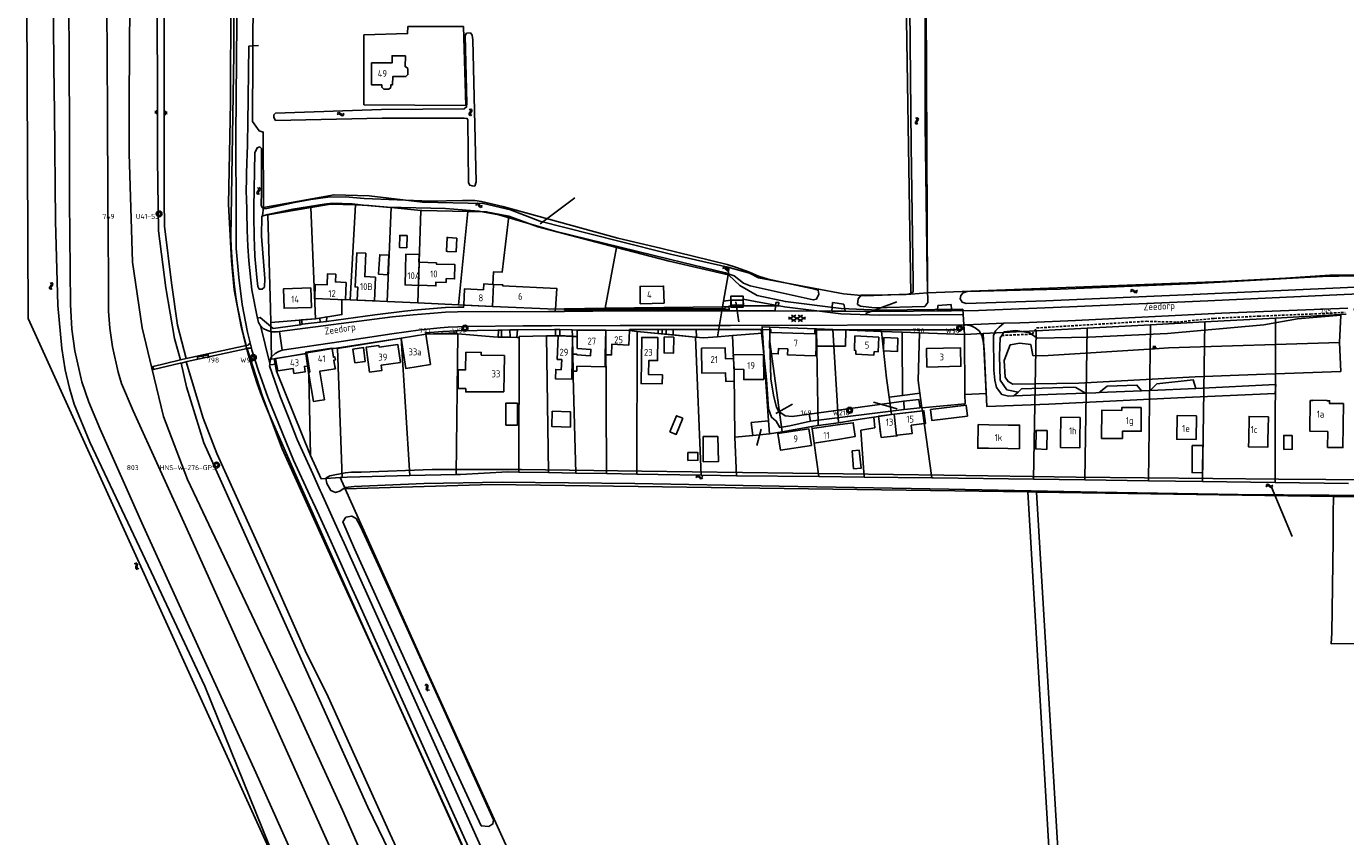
# Model space of a CAD drawing. Header units: metres. Extents: x 51973 to 58000, y 375000 to 380663.
# Tile 35 of 56: x 56044 to 56520, y 378553 to 378845. Entities that reach past the tile are written whole.
import ezdxf
from ezdxf.enums import TextEntityAlignment as Align

# ---------------------------------------------------------------- set-up
doc = ezdxf.new("R2010")
doc.units = ezdxf.units.M
doc.header["$LTSCALE"] = 0.1
doc.linetypes.add('LP', pattern=[14, 9, -5])
doc.layers.get('0').update_dxf_attribs({"linetype": 'CONTINUOUS'})
doc.layers.add('B-WA-OG-TOPOGRAFIE-G', color=253, linetype='CONTINUOUS')
doc.styles.add('ISO', font='isocp.shx', dxfattribs={"height": 1.8})

# ---------------------------------------------------------------- blocks, each defined once
blk = doc.blocks.new('M01')
at = {"color": 0}
for radius in [1.05, 0.625]:
    blk.add_circle((0, 0), radius, dxfattribs=at)
blk = doc.blocks.new('BIJPIJL')
at = {"color": 0}
blk.add_line((0, 0), (1, 0), dxfattribs=at)
blk = doc.blocks.new('S026')
at = {"color": 0}
for p, q in [((0, 0), (4.4, 0)), ((0.2, 0.5), (0.2, 0)), ((1.2, 0), (1.2, -0.5)), ((2.2, 0.5), (2.2, 0)), ((3.2, 0), (3.2, -0.5)), ((4.2, 0.5), (4.2, 0))]:
    blk.add_line(p, q, dxfattribs=at)
blk = doc.blocks.new('S016')
at = {"color": 0, "linetype": 'Continuous'}
for points in [[(0.01, -0.38), (2.65, 1.15)], [(2.65, -1.15), (0.01, 0.38)], [(5.07, -1.15), (1.09, 1.15)], [(1.09, -1.15), (5.07, 1.15)], [(6.16, -0.38), (3.51, 1.15)], [(3.51, -1.15), (6.16, 0.37)]]:
    blk.add_lwpolyline(points, dxfattribs=at)
blk = doc.blocks.new('S04')
at = {"color": 0}
for p, q in [((0, 0.5), (0.5, 0.5)), ((0, 0.25), (1, 0.25)), ((0, 0), (0.5, 0)), ((0, -0.25), (1, -0.25)), ((0, -0.5), (0.5, -0.5))]:
    blk.add_line(p, q, dxfattribs=at)
blk = doc.blocks.new('S05')
at = {"color": 0}
for p, q in [((0.08, 0.3), (0.38, 0.59)), ((0.11, -0.19), (0.41, 0.09)), ((0.38, 0.59), (0.68, 0.71)), ((0.41, 0.09), (0.71, 0.21)), ((0.68, 0.71), (1.01, 0.62)), ((0.71, 0.21), (1.02, 0.12)), ((1.01, 0.62), (1.33, 0.37)), ((1.02, 0.12), (1.36, -0.12)), ((1.33, 0.37), (1.66, 0.13)), ((1.66, 0.13), (1.97, 0.04)), ((1.97, 0.04), (2.28, 0.16)), ((2.28, 0.16), (2.58, 0.44)), ((1.36, -0.12), (1.68, -0.37)), ((1.68, -0.37), (2, -0.46)), ((2, -0.46), (2.31, -0.33)), ((2.31, -0.33), (2.61, -0.05))]:
    blk.add_line(p, q, dxfattribs=at)

msp = doc.modelspace()

# ---------------------------------------------------------------- linework, layer by layer
at = {"layer": 'B-WA-OG-TOPOGRAFIE-G'}
for points in [[(56138.358, 378532.292), (56108.056, 378607.021), (56088.715, 378648.362), (56066.554, 378695.291), (56060.892, 378708.984), (56059.132, 378714.688), (56057.656, 378721.393), (56056.432, 378729.051), (56054.93, 378744.567), (56054.118, 378775.137), (56053.718, 378814.401), (56053.55, 378830.943), (56053.039, 378894.355), (56052.942, 378972.694), (56052.762, 379000)], [(56058.618, 379000), (56058.646, 378976.845), (56058.531, 378953.251), (56058.458, 378938.121), (56058.456, 378892.463), (56058.96, 378861.856), (56059.105, 378826.081), (56059.119, 378814.417), (56059.159, 378782.566), (56059.483, 378744.98), (56059.977, 378736.007), (56061.082, 378728.197), (56063.574, 378717.072), (56066.198, 378709.694), (56070.194, 378699.891), (56085.32, 378666.076), (56106.749, 378618.988), (56126.477, 378575.855)], [(56126.975, 378607.458), (56101.653, 378663.711), (56082.225, 378706.501), (56078.008, 378716.488), (56076.699, 378720.475), (56074.72, 378729.697), (56073.792, 378736.43), (56073.307, 378742.61), (56073.288, 378755.143), (56073.062, 378783.015), (56072.885, 378814.458), (56072.669, 378853.025), (56072.479, 378906.105), (56072.316, 378930.539), (56072.492, 378942.563), (56073.319, 378958.054), (56074.459, 378976.446), (56075.446, 378990.348), (56076.107, 379000)], [(56084.859, 379000), (56082.449, 378967.799), (56080.576, 378933.777), (56081.025, 378908.516), (56081.401, 378883.734), (56080.846, 378841.099), (56080.769, 378814.482), (56080.726, 378799.494), (56081.936, 378760.256), (56085.45, 378736.599), (56088.939, 378721.949), (56093.186, 378704.557), (56101.826, 378681.738), (56140.481, 378600.179)], [(56099.282, 378725.014), (56097.14, 378732.637), (56093.946, 378750.976), (56091.372, 378771.626), (56091.026, 378797.469), (56090.975, 378814.512), (56090.851, 378856.101), (56090.381, 378909.376), (56090.925, 378939.893), (56091.615, 378958.547), (56093.275, 378978.083), (56094.281, 379000)], [(56097.165, 379000), (56095.264, 378969.563), (56093.411, 378940.604), (56092.736, 378923.232), (56092.963, 378882.804), (56093.442, 378841.838), (56093.36, 378782.566), (56093.479, 378773.317), (56096.015, 378752.849), (56098.169, 378737.548), (56101.291, 378725.431)], [(56123.039, 378730.178), (56121.234, 378736.982), (56118.72, 378750.325), (56117.766, 378760.75), (56116.6, 378781.245), (56117.392, 378817.982), (56117.508, 378856.437), (56117.582, 378917.398), (56118.536, 378955.446), (56120.342, 379000)], [(56122.598, 379000), (56122.358, 378994.108), (56120.219, 378930.298), (56119.868, 378874.726), (56119.325, 378805.834), (56119.33, 378803.789), (56119.342, 378798.383), (56119.374, 378783.872), (56119.386, 378778.489), (56119.414, 378765.956), (56119.416, 378765.216), (56120.333, 378754.76), (56121.633, 378744.948), (56123.481, 378734.992), (56124.465, 378731.084), (56124.954, 378729.139), (56125.119, 378728.483), (56127.515, 378720.974), (56130.826, 378711.528), (56140.12, 378688.782), (56146.082, 378675.99), (56148.134, 378671.587)], [(56360.444, 378932.082), (56361.26, 378878.401), (56363.233, 378748.731)], [(56368.46, 378932.161), (56369.28, 378749.21)], [(56348.266, 378748.357), (56345.286, 378748.383), (56344.27, 378746.986), (56344.039, 378745.029), (56345.108, 378744.325), (56350.174, 378743.782), (56368.27, 378744.29), (56369.373, 378745.652), (56369.119, 378755.97), (56368.504, 378810.133), (56368.47, 378879.738), (56368.041, 378926.507), (56367.676, 378927.398), (56364.739, 378928.039), (56363.328, 378927.682), (56362.063, 378925.946), (56361.77, 378923.727), (56362.785, 378864.343), (56363.346, 378802.433), (56364.154, 378752.939), (56364.062, 378749.553), (56363.275, 378749.009), (56361.524, 378748.6), (56348.266, 378748.357)], [(56043.582, 378882.821), (56044.247, 378739.953), (56153.218, 378500)], [(56117.465, 378769.363), (56118.585, 378835.381), (56118.566, 378882.186)], [(56129.29, 378780.08), (56129.22, 378807.27), (56127.7, 378807.68), (56125.35, 378811.06), (56125.615, 378882.136)], [(56165.61, 378842.41), (56181.384, 378842.862), (56181.42, 378845.422)], [(56181.42, 378845.422), (56201.62, 378845.462)], [(56201.62, 378845.462), (56202.431, 378816.924)], [(56133.665, 378811.524), (56133.027, 378812.542), (56133.064, 378813.555), (56133.672, 378814.157), (56171.989, 378815.413), (56201.852, 378815.743), (56202.672, 378816.362), (56202.764, 378817.563), (56202.193, 378842.153), (56202.67, 378842.974), (56204.063, 378843.112), (56204.681, 378842.293), (56204.966, 378840.594), (56206.211, 378789.314), (56205.67, 378787.743), (56204.705, 378787.806), (56203.826, 378788.157), (56203.391, 378788.999), (56203.087, 378811.622), (56202.904, 378812.231), (56201.827, 378812.348), (56172.125, 378812.29), (56133.665, 378811.524)], [(56165.522, 378817.12), (56165.61, 378842.41)], [(56123.676, 378766.074), (56123.347, 378771.812), (56123.213, 378778.478), (56123.105, 378783.839), (56123.08, 378785.083), (56123.32, 378797.306), (56123.342, 378798.249), (56123.468, 378803.608), (56123.626, 378810.374), (56124.035, 378838.369), (56127.445, 378838.592)], [(56168.33, 378832.33), (56175.75, 378832.3), (56175.76, 378834.85), (56180.56, 378834.82), (56180.536, 378830.92), (56180.766, 378830.919), (56181.491, 378830.245), (56181.478, 378828.035), (56180.768, 378827.331), (56175.985, 378827.35), (56175.97, 378824.38), (56175.32, 378824.383), (56175.316, 378823.443), (56174.603, 378822.785), (56172.743, 378822.793), (56172.056, 378823.485), (56172.06, 378824.395), (56168.3, 378824.41), (56168.33, 378832.33)], [(56202.431, 378816.924), (56165.522, 378817.12)], [(56165.664, 378783.297), (56158.873, 378783.857), (56152.582, 378783.79), (56146.39, 378782.98), (56140.502, 378781.793), (56130.553, 378779.691), (56129.46, 378779.528), (56128.837, 378779.976), (56128.438, 378780.806), (56128.533, 378785.77), (56128.543, 378801.354), (56128.002, 378801.951), (56126.999, 378801.638), (56126.116, 378799.724), (56125.84, 378779.985)], [(56129.29, 378780.08), (56154.83, 378784.64), (56167.49, 378784.25), (56186.74, 378781.94), (56208.78, 378781.45), (56218.54, 378779.18), (56229.11, 378775.08), (56257.21, 378768.02), (56276.39, 378763.18), (56297.12, 378758.44)], [(56165.664, 378783.297), (56189.483, 378782.328), (56201.232, 378782.557), (56205.688, 378782.533), (56208.135, 378782.183), (56215.839, 378780.367), (56257.369, 378768.907), (56272.739, 378765.365)], [(56125.84, 378779.985), (56125.754, 378777.018)], [(56128.642, 378776.861), (56130.835, 378777.547), (56139.902, 378779.417), (56151.247, 378781.293), (56154.174, 378781.573), (56161.372, 378781.396), (56165.445, 378780.909)], [(56130.818, 378777.431), (56128.96, 378777.12), (56129.29, 378780.08)], [(56130.818, 378777.431), (56146.38, 378780.036)], [(56146.38, 378780.036), (56153.51, 378781.23), (56162.5, 378780.938)], [(56146.38, 378780.036), (56148.03, 378739.84)], [(56160.64, 378746.67), (56162.5, 378780.938)], [(56162.5, 378780.938), (56167.35, 378780.78), (56175.45, 378779.997)], [(56276.353, 378761.18), (56234.623, 378771.505), (56214.313, 378777.425), (56207.129, 378778.726), (56195.119, 378779.609), (56173.803, 378780.1), (56165.445, 378780.909)], [(56173.98, 378746.06), (56175.45, 378779.997)], [(56175.45, 378779.997), (56186.14, 378778.96)], [(56185.08, 378745.52), (56186.14, 378778.96)], [(56186.14, 378778.96), (56186.48, 378778.93), (56203.15, 378778.616)], [(56199.76, 378744.86), (56203.15, 378778.616)], [(56203.15, 378778.616), (56209.83, 378778.49), (56218.02, 378776.89)], [(56125.754, 378777.018), (56125.932, 378769.267), (56126.046, 378766.139), (56126.181, 378762.415), (56126.83, 378754.787), (56127.204, 378751.503), (56127.717, 378750.562), (56128.831, 378750.575), (56129.604, 378751.197)], [(56129.604, 378751.197), (56129.789, 378754.376), (56128.602, 378769.69), (56128.642, 378776.861)], [(56130.818, 378777.431), (56131.76, 378743.51), (56131.888, 378738.422)], [(56212.01, 378744.31), (56212.46, 378752.22), (56212.13, 378752.24), (56212.46, 378756.82), (56215.57, 378756.7), (56218.02, 378776.89)], [(56218.02, 378776.89), (56228.48, 378772.99), (56256.84, 378765.588)], [(56117.465, 378769.363), (56117.592, 378765.749), (56117.794, 378762.139), (56118.07, 378758.534), (56118.421, 378754.935), (56118.846, 378751.344), (56119.345, 378747.763), (56119.918, 378744.192), (56120.564, 378740.635), (56121.284, 378737.091)], [(56181.081, 378765.478), (56178.478, 378765.539), (56178.516, 378769.939), (56181.185, 378769.907), (56181.081, 378765.478)], [(56196.075, 378769.171), (56195.641, 378769.202), (56195.416, 378764.212), (56195.85, 378764.181)], [(56196.075, 378769.171), (56199.149, 378768.955)], [(56199.149, 378768.955), (56198.902, 378763.965)], [(56232.34, 378742.485), (56199.366, 378742.38), (56195.013, 378742.206), (56189.397, 378741.782), (56183.408, 378741.271), (56175.895, 378740.506), (56135.061, 378735.214), (56134.373, 378735.125), (56132.179, 378735.156), (56130.704, 378735.578), (56129.134, 378736.303), (56128.164, 378737.387), (56128.105, 378737.452), (56127.474, 378738.47), (56127.08, 378740.042), (56126.957, 378740.533), (56125.017, 378750.293), (56123.985, 378760.698), (56123.676, 378766.074)], [(56169.82, 378754.87), (56169.35, 378746.27), (56163.18, 378746.56), (56163.38, 378751.28), (56162.4, 378751.32), (56163.04, 378763.66), (56166.27, 378763.49), (56165.89, 378755.04), (56169.82, 378754.87)], [(56198.902, 378763.965), (56195.85, 378764.181)], [(56252.83, 378743.66), (56256.84, 378765.588)], [(56256.84, 378765.588), (56275.91, 378760.61), (56297.2, 378755.689)], [(56276.353, 378761.18), (56296.284, 378756.449), (56297.27, 378756.096), (56299.363, 378755.345), (56302.733, 378752.707), (56305.235, 378751.766), (56328.005, 378746.615), (56329.131, 378746.909), (56329.959, 378748.685), (56329.801, 378750.128), (56328.52, 378750.53), (56311.643, 378754.101), (56308.211, 378755.226), (56304.98, 378756.636), (56300.203, 378758.383), (56296.921, 378759.375), (56291.014, 378760.837), (56272.739, 378765.365)], [(56171.02, 378757.92), (56171.32, 378762.96), (56174.63, 378762.76)], [(56174.63, 378762.76), (56174.3, 378757.71)], [(56185.281, 378751.882), (56180.47, 378752.03), (56180.78, 378763.17), (56185.6, 378763.02), (56185.48, 378760.28), (56185.548, 378760.277)], [(56185.281, 378751.882), (56185.548, 378760.277)], [(56185.548, 378760.277), (56191.81, 378760.01), (56191.8, 378759.6), (56198.47, 378759.43), (56198.38, 378754.25), (56195.35, 378754.33), (56195.31, 378752.97), (56191.62, 378753.07), (56191.58, 378751.7), (56185.34, 378751.96), (56185.34, 378751.88), (56185.281, 378751.882)], [(56159.22, 378752.96), (56158.95, 378746.72), (56147.82, 378747.19), (56147.96, 378752.2), (56152.26, 378752.05), (56152.39, 378756.03), (56155.41, 378755.92), (56155.31, 378753.11), (56159.22, 378752.96)], [(56171.02, 378757.92), (56170.901, 378755.924), (56174.17, 378755.714), (56174.3, 378757.71)], [(56295.21, 378744.09), (56295.575, 378746.22), (56297.2, 378755.689), (56297.27, 378756.096)], [(56295.575, 378746.22), (56297.2, 378755.689)], [(56297.12, 378758.44), (56297.54, 378755.61)], [(56297.12, 378758.44), (56304.91, 378756.29)], [(56297.2, 378755.689), (56297.54, 378755.61)], [(56297.54, 378755.61), (56301.41, 378751.81), (56307.76, 378748.29), (56317.94, 378746.05), (56338.09, 378743.49), (56351.82, 378742.97), (56382.09, 378743.3)], [(56304.91, 378756.29), (56308.17, 378754.66), (56338.99, 378748.86), (56346.81, 378748.12), (56362.204, 378748.693)], [(56369.28, 378749.21), (56475.97, 378753.34), (56498.69, 378754.52), (56514.66, 378755.53), (56528.685, 378755.71), (56534.006, 378755.789), (56545.11, 378756.02), (56548.667, 378755.663), (56560.94, 378754.28), (56573.91, 378751.748), (56590.66, 378748.78), (56590.751, 378748.766)], [(56523.702, 378751.291), (56465.245, 378748.546), (56412.068, 378746.353), (56383.307, 378745.299), (56381.829, 378745.788), (56381.157, 378747.043), (56381.348, 378748.282), (56382.177, 378749.152), (56383.669, 378749.693), (56417.196, 378750.477), (56466.379, 378752.516), (56512.059, 378755.087), (56535.7, 378755.561)], [(56146.63, 378743.91), (56146.35, 378750.94), (56136.46, 378750.6), (56136.7, 378743.65), (56146.63, 378743.91)], [(56212.01, 378744.308), (56201.65, 378744.77), (56201.89, 378750.6), (56208.8, 378750.28), (56208.9, 378752.39), (56212.13, 378752.24), (56212.46, 378752.227)], [(56212.46, 378752.227), (56215.8, 378752.1), (56215.73, 378751.74), (56235.32, 378750.75), (56234.85, 378743.29), (56212.01, 378744.308)], [(56212.01, 378744.308), (56212.46, 378752.227)], [(56274.06, 378745.41), (56273.92, 378751.64), (56265.38, 378751.54), (56265.45, 378745.24), (56274.06, 378745.41)], [(56148.03, 378739.84), (56157.65, 378741.31), (56157.56, 378746.78), (56160.64, 378746.67)], [(56160.64, 378746.67), (56163.18, 378746.56), (56173.98, 378746.06)], [(56173.98, 378746.06), (56185.08, 378745.52)], [(56201.65, 378744.77), (56201.63, 378743.954), (56199.556, 378743.985), (56195.014, 378743.852), (56185.006, 378743.056)], [(56185.08, 378745.52), (56199.76, 378744.86)], [(56199.76, 378744.86), (56212.01, 378744.31)], [(56295.21, 378744.09), (56295.575, 378746.22)], [(56295.575, 378746.22), (56298.167, 378746.562)], [(56314.272, 378742.653), (56314.361, 378744.476), (56302.713, 378744.439), (56302.52, 378744.438), (56298.193, 378744.435), (56297.531, 378744.435), (56297.538, 378744.142), (56297.552, 378743.54), (56297.561, 378743.14), (56297.572, 378742.661)], [(56298.167, 378746.562), (56298.15, 378747.982), (56302.67, 378747.968), (56302.683, 378746.89)], [(56302.683, 378746.89), (56302.718, 378744.049), (56298.198, 378744.072), (56298.167, 378746.562)], [(56298.345, 378744.729), (56302.729, 378744.709), (56302.697, 378746.57), (56298.339, 378746.572), (56298.345, 378744.729)], [(56302.683, 378746.89), (56307.074, 378746.043), (56317.614, 378744.176), (56337.937, 378741.594), (56351.79, 378741.069), (56382.219, 378741.398)], [(56314.459, 378745.751), (56314.397, 378744.44)], [(56314.397, 378744.44), (56315.432, 378744.393), (56315.443, 378744.561), (56315.518, 378745.714), (56314.459, 378745.751)], [(56334.67, 378742.566), (56334.817, 378743.906), (56335.011, 378745.677)], [(56335.011, 378745.677), (56339.053, 378745.136)], [(56339.053, 378745.136), (56339.376, 378743.441), (56339.547, 378742.545)], [(56362.204, 378748.693), (56363.233, 378748.731)], [(56363.233, 378748.731), (56369.28, 378749.21)], [(56372.81, 378742.658), (56372.874, 378743.2), (56372.999, 378744.241), (56373.043, 378744.61)], [(56373.043, 378744.61), (56377.821, 378744.949)], [(56378.021, 378742.713), (56377.973, 378743.255), (56377.821, 378744.949)], [(56558.782, 378746.657), (56545.438, 378748.279), (56536.604, 378748.944), (56527.958, 378748.97), (56514.558, 378748.37), (56470.62, 378746.283), (56420.611, 378744.113), (56405.846, 378743.531), (56402.467, 378743.398), (56387.711, 378742.816)], [(56127.08, 378740.042), (56128.124, 378740.298), (56131.924, 378737.009), (56132.757, 378736.287), (56142.536, 378737.677), (56142.255, 378739.275), (56142.245, 378739.331)], [(56131.888, 378738.422), (56148.03, 378739.84)], [(56142.966, 378739.395), (56143.216, 378737.82), (56149.766, 378738.642), (56149.682, 378740.092)], [(56142.966, 378739.395), (56148.03, 378739.84), (56149.682, 378740.092)], [(56149.682, 378740.092), (56152.128, 378740.466)], [(56152.128, 378740.466), (56152.097, 378738.886), (56169.505, 378741.262), (56180.238, 378742.596), (56185.006, 378743.056)], [(56212.01, 378744.31), (56234.85, 378743.29), (56252.83, 378743.66)], [(56232.34, 378742.485), (56234.318, 378742.49)], [(56234.318, 378742.49), (56234.764, 378742.77), (56234.85, 378743.29)], [(56258.593, 378742.661), (56238.129, 378742.422), (56234.318, 378742.49)], [(56238.117, 378742.901), (56238.118, 378743.301), (56238.119, 378743.357), (56234.85, 378743.29)], [(56297.561, 378743.14), (56296.273, 378743.131), (56286.427, 378743.064), (56273.297, 378742.962), (56257.037, 378743.032), (56238.117, 378742.901)], [(56238.118, 378743.301), (56257.036, 378743.432), (56273.296, 378743.362), (56286.424, 378743.464), (56296.021, 378743.529), (56296.271, 378743.531), (56296.273, 378743.131)], [(56238.119, 378743.357), (56252.83, 378743.66), (56295.21, 378744.09), (56297.538, 378744.142)], [(56252.83, 378743.66), (56295.21, 378744.09)], [(56258.593, 378742.661), (56288.02, 378742.661)], [(56288.02, 378742.661), (56288.645, 378742.661)], [(56288.645, 378742.661), (56297.572, 378742.661), (56312.277, 378742.662), (56314.272, 378742.653), (56334.67, 378742.566), (56339.547, 378742.545), (56355.712, 378742.476), (56372.81, 378742.658), (56378.021, 378742.713), (56387.711, 378742.816)], [(56293.363, 378733.323), (56295.21, 378744.09)], [(56382.09, 378743.3), (56382.219, 378741.398)], [(56382.219, 378741.398), (56382.71, 378734.12)], [(56382.746, 378737.644), (56383.103, 378737.657), (56396.845, 378738.174), (56402.655, 378738.392), (56406.003, 378738.518), (56422.84, 378739.151), (56475.535, 378741.834), (56521.24, 378743.628)], [(56406.933, 378734.209), (56408.931, 378732.787), (56427.47, 378733.215), (56456.039, 378734.473), (56490.807, 378737.668), (56503.073, 378739.852), (56518.693, 378741.109)], [(56469.504, 378738.722), (56495.101, 378740.079)], [(56494.91, 378680.697), (56495.101, 378740.079)], [(56495.101, 378740.079), (56520.57, 378741.43)], [(56518.218, 378731.237), (56518.693, 378741.109)], [(56121.284, 378737.091), (56122.067, 378733.601), (56122.922, 378730.127), (56123.846, 378726.672), (56124.841, 378723.236), (56125.906, 378719.821), (56127.04, 378716.428), (56128.243, 378713.059), (56129.515, 378709.716), (56130.854, 378706.399)], [(56131.617, 378723.637), (56128.164, 378737.387)], [(56150.28, 378676.804), (56149.814, 378677.815), (56147.068, 378683.773), (56141.449, 378696.142), (56138.434, 378703.874), (56135.356, 378711.681), (56131.48, 378722.795), (56131.537, 378723.146), (56131.617, 378723.637), (56131.968, 378725.798), (56133.506, 378727.278), (56134.83, 378728.036), (56136.016, 378728.43), (56136.06, 378728.444), (56157.39, 378731.628), (56175.687, 378734.363), (56186.049, 378735.822), (56193.188, 378736.542), (56196.005, 378736.727), (56203.068, 378737.02), (56223.092, 378737.313), (56233.367, 378737.302), (56258.247, 378737.446)], [(56142.245, 378739.331), (56131.888, 378738.422), (56131.924, 378737.009)], [(56131.888, 378738.422), (56132.22, 378725.23), (56133.17, 378725.39)], [(56135.061, 378735.214), (56136.016, 378728.43)], [(56142.245, 378739.331), (56142.966, 378739.395)], [(56142.536, 378737.677), (56143.216, 378737.82)], [(56149.766, 378738.642), (56152.097, 378738.886)], [(56199.037, 378735.488), (56194.095, 378735.166), (56187.951, 378734.745), (56187.94, 378734.2)], [(56242.62, 378735.76), (56240.889, 378735.795), (56236.422, 378735.885), (56234.816, 378735.917), (56234.519, 378735.923), (56221.085, 378735.821), (56218.285, 378735.792), (56215.365, 378735.761), (56214.247, 378735.749), (56214.041, 378735.747), (56199.037, 378735.488), (56199.057, 378734.764), (56199.069, 378734.337)], [(56199.069, 378734.337), (56199.39, 378734.34), (56199.56, 378734.32), (56212.47, 378733.27), (56214.143, 378733.23), (56214.247, 378735.749)], [(56215.365, 378735.761), (56215.306, 378733.203), (56214.143, 378733.23)], [(56218.285, 378735.792), (56218.503, 378733.127), (56220.889, 378733.07)], [(56221.085, 378735.821), (56220.889, 378733.07)], [(56234.816, 378733.708), (56234.816, 378735.917)], [(56236.355, 378733.664), (56236.422, 378735.885)], [(56240.889, 378735.795), (56240.973, 378733.42)], [(56252.97, 378735.73), (56240.89, 378735.77), (56240.96, 378733.48)], [(56252.97, 378735.73), (56242.62, 378735.76), (56242.62, 378733.401), (56242.62, 378729.11)], [(56252.97, 378735.73), (56252.815, 378726.832)], [(56252.815, 378726.832), (56255.1, 378726.76), (56255.2, 378730.67), (56261.33, 378730.31), (56261.59, 378735.53), (56252.97, 378735.73)], [(56252.97, 378735.73), (56253.286, 378683.862)], [(56252.97, 378735.73), (56261.59, 378735.53), (56264.34, 378735.26)], [(56382.746, 378737.644), (56382.519, 378737.643), (56298.114, 378737.419), (56258.247, 378737.446)], [(56312.711, 378734.888), (56312.724, 378735.883), (56309.116, 378735.889), (56308.81, 378735.89), (56305.549, 378735.898), (56297.171, 378735.917), (56285.688, 378735.9), (56282.898, 378735.896), (56277.335, 378735.92), (56276.864, 378735.922), (56275.104, 378735.929), (56274.906, 378735.929), (56274.879, 378735.929), (56273.519, 378735.93), (56273.354, 378735.93), (56273.064, 378735.93), (56271.911, 378735.931), (56261.608, 378735.937), (56261.59, 378735.53)], [(56271.885, 378734.518), (56264.34, 378735.26), (56261.59, 378735.53)], [(56264.197, 378683.673), (56264.34, 378735.26)], [(56264.34, 378735.26), (56285.38, 378733.19)], [(56271.885, 378734.518), (56271.911, 378735.931)], [(56273.354, 378735.93), (56273.373, 378734.371)], [(56274.879, 378735.929), (56274.879, 378734.223)], [(56277.335, 378735.92), (56277.335, 378733.981)], [(56285.688, 378735.9), (56285.747, 378733.153)], [(56327.039, 378702.86), (56319.527, 378701.156), (56315.912, 378700.574), (56314.618, 378702.83), (56312.942, 378704.24), (56311.849, 378707.216), (56311.044, 378717.922), (56309.116, 378735.889)], [(56312.36, 378736.81), (56309.48, 378736.92), (56309.63, 378734.67)], [(56316.79, 378698.99), (56312.27, 378731.49), (56312.36, 378736.81)], [(56312.36, 378736.81), (56329.17, 378736.16)], [(56328.548, 378734.386), (56328.593, 378735.849), (56337.453, 378735.811), (56339.716, 378735.809), (56368.774, 378735.789), (56378.799, 378735.879), (56382.348, 378736.069), (56382.519, 378737.643)], [(56339.716, 378735.809), (56339.629, 378729.928), (56328.992, 378729.877)], [(56329.17, 378736.16), (56335.07, 378735.93)], [(56329.17, 378736.16), (56329.74, 378701.23)], [(56335.07, 378735.93), (56352.71, 378735.26)], [(56335.07, 378735.93), (56337.13, 378702.27)], [(56352.71, 378735.26), (56360.108, 378734.984)], [(56352.71, 378735.26), (56354.43, 378718.36), (56355.38, 378711.44)], [(56360.222, 378712.071), (56360.119, 378732.729), (56360.108, 378734.984)], [(56360.108, 378734.984), (56366.36, 378734.75)], [(56383.103, 378737.657), (56385.042, 378737.253), (56386.499, 378736.583), (56388.005, 378735.437), (56388.949, 378733.834), (56389.465, 378731.674), (56389.727, 378729.004), (56390.7, 378708.13), (56413.105, 378708.982), (56459.638, 378711.192), (56494.965, 378712.764)], [(56389.458, 378734.478), (56408.582, 378735.492)], [(56495.191, 378716.071), (56495.024, 378716.063), (56466.339, 378714.663), (56466.308, 378714.662), (56449.769, 378713.944), (56446.623, 378713.808), (56431.369, 378713.146), (56430.137, 378713.093), (56426.367, 378712.946), (56415.976, 378712.54), (56400.557, 378711.938), (56398.557, 378711.86), (56396.132, 378712.501), (56394.238, 378714.957), (56393.652, 378717.589), (56393.321, 378721.209), (56393.155, 378733.745), (56393.901, 378735.435), (56395.163, 378736.757), (56396.845, 378738.174)], [(56396.104, 378733.786), (56396.969, 378735.098), (56401.219, 378735.601), (56406.225, 378734.713), (56406.933, 378734.209)], [(56407.635, 378681.843), (56408.582, 378735.492)], [(56408.582, 378735.492), (56426.957, 378736.466)], [(56426.22, 378681.599), (56426.957, 378736.466)], [(56426.957, 378736.466), (56449.942, 378737.685)], [(56449.208, 378681.297), (56449.942, 378737.685)], [(56449.942, 378737.685), (56469.504, 378738.722)], [(56468.639, 378681.042), (56469.504, 378738.722)], [(56123.735, 378730.33), (56123.039, 378730.178), (56101.902, 378725.558), (56101.291, 378725.431), (56099.282, 378725.014), (56098.822, 378724.918), (56089.405, 378722.602), (56089.544, 378721.43), (56099.216, 378723.72), (56099.5, 378723.793), (56101.386, 378724.285), (56101.721, 378724.366), (56123.328, 378729.132), (56123.779, 378729.232), (56124.954, 378729.139)], [(56123.735, 378730.33), (56124.465, 378731.084)], [(56179.05, 378732.78), (56154.105, 378728.998)], [(56155.98, 378729.04), (56179.05, 378732.78)], [(56178.78, 378724.04), (56177.89, 378730.51), (56171.05, 378729.56), (56170.96, 378730.22), (56166.43, 378729.56), (56167.65, 378720.55), (56172.11, 378721.17), (56171.85, 378723.07), (56178.78, 378724.04)], [(56179.05, 378732.78), (56187.94, 378734.2), (56199.39, 378734.34), (56199.56, 378734.32)], [(56189.66, 378723.32), (56187.94, 378734.2), (56179.05, 378732.78), (56180.73, 378721.91), (56189.66, 378723.32)], [(56179.05, 378732.78), (56182.195, 378683.142)], [(56199.057, 378734.764), (56187.94, 378734.2)], [(56198.874, 378683.549), (56199.56, 378734.32)], [(56199.56, 378734.32), (56212.47, 378733.27), (56221.73, 378733.05)], [(56215.306, 378733.203), (56218.503, 378733.127)], [(56234.816, 378733.708), (56231.53, 378733.63), (56221.72, 378733.39), (56221.73, 378733.05), (56220.889, 378733.07)], [(56221.558, 378684.411), (56221.73, 378733.05)], [(56231.53, 378733.63), (56221.72, 378733.39), (56221.73, 378733.05)], [(56231.53, 378733.63), (56235.73, 378733.73), (56240.96, 378733.48)], [(56231.53, 378733.63), (56232.3, 378684.225)], [(56234.816, 378733.708), (56235.745, 378733.696)], [(56236.939, 378721.421), (56234.924, 378721.498), (56234.832, 378718.121), (56240.68, 378717.961), (56240.973, 378733.42), (56236.355, 378733.664), (56235.745, 378733.696), (56235.415, 378725.162)], [(56240.96, 378733.48), (56241.24, 378718.96), (56242.139, 378684.055)], [(56240.973, 378733.42), (56242.62, 378733.401)], [(56273.47, 378719.58), (56273.44, 378716.36), (56265.79, 378716.4), (56266.03, 378733.07), (56271.84, 378733.01), (56271.73, 378724.69), (56268.51, 378724.73), (56268.46, 378719.63), (56273.47, 378719.58)], [(56273.373, 378734.371), (56271.885, 378734.518)], [(56273.373, 378734.371), (56274.879, 378734.223)], [(56277.61, 378733.22), (56277.54, 378727.45), (56274.1, 378727.49), (56274.17, 378733.28), (56277.61, 378733.22)], [(56274.879, 378734.223), (56277.335, 378733.981)], [(56285.747, 378733.153), (56285.38, 378733.19), (56277.335, 378733.981)], [(56285.38, 378733.19), (56288.28, 378732.9), (56293.363, 378733.323)], [(56285.38, 378733.19), (56287.521, 378683.27)], [(56293.363, 378733.323), (56298.85, 378733.78)], [(56298.85, 378733.78), (56309.63, 378734.67)], [(56298.85, 378733.78), (56299.44, 378720.29), (56299.65, 378697.09)], [(56309.63, 378734.67), (56311.87, 378702.98)], [(56324.821, 378726.601), (56318.73, 378726.78), (56318.79, 378728.94), (56315.4, 378729.03), (56315.35, 378727.14), (56312.39, 378727.26), (56312.42, 378729.18), (56312.24, 378729.18), (56312.33, 378734.9), (56312.711, 378734.888), (56328.548, 378734.386), (56329.06, 378734.37)], [(56329.06, 378734.37), (56328.992, 378729.877), (56328.94, 378726.48)], [(56343.394, 378728.407), (56342.85, 378728.44), (56343.03, 378733.6), (56351.66, 378733.16)], [(56351.66, 378733.16), (56351.5, 378727.91), (56350.073, 378727.997)], [(56353.498, 378733.066), (56358.561, 378732.808), (56358.5, 378728.008), (56353.437, 378728.266), (56353.498, 378733.066)], [(56366.58, 378712.9), (56365.95, 378717.55), (56366.36, 378734.75)], [(56366.36, 378734.75), (56382.71, 378734.12)], [(56382.71, 378734.12), (56389.458, 378734.478)], [(56382.832, 378712.414), (56382.71, 378734.12)], [(56389.458, 378734.478), (56390.439, 378712.874), (56382.832, 378712.414)], [(56395.548, 378732.942), (56395.343, 378726.425), (56395.524, 378717.654), (56397.989, 378714.153), (56402.058, 378713.337)], [(56395.548, 378732.942), (56396.104, 378733.786)], [(56518.218, 378731.237), (56456.345, 378729.332), (56451.351, 378729.016), (56410.985, 378726.461), (56407.353, 378726.562), (56406.626, 378730.49), (56402.668, 378731.06), (56399.168, 378730.388), (56396.969, 378724.767), (56397.342, 378718.744), (56398.417, 378717.103), (56400.123, 378716.152)], [(56518.725, 378720.766), (56518.218, 378731.237)], [(56124.408, 378725.963), (56123.328, 378729.132)], [(56179.738, 378596.678), (56154.933, 378650.994), (56136.092, 378692.855), (56128.867, 378711.785), (56124.408, 378725.963)], [(56133.17, 378725.39), (56144.642, 378727.247)], [(56144.911, 378727.291), (56133.66, 378725.47), (56134.002, 378723.464), (56134.42, 378721.01), (56139.99, 378721.84), (56140.26, 378720.07), (56144.37, 378720.69), (56144.09, 378722.59), (56145.627, 378722.816)], [(56155.98, 378729.04), (56154.02, 378729.18), (56144.58, 378727.72), (56144.642, 378727.247)], [(56144.642, 378727.247), (56145.67, 378719.42), (56146.279, 378690.387)], [(56144.911, 378727.291), (56144.87, 378727.543), (56144.88, 378727.545), (56144.967, 378727.559), (56150.078, 378728.383), (56154.101, 378729.022), (56154.105, 378728.998)], [(56145.507, 378723.594), (56144.911, 378727.291)], [(56154.105, 378728.998), (56154.107, 378728.986), (56154.584, 378725.928), (56154.608, 378725.932), (56155.12, 378726.014), (56155.126, 378725.974), (56155.284, 378724.975), (56154.74, 378724.889), (56155.125, 378722.586), (56155.265, 378721.747), (56155.251, 378721.745), (56152.133, 378721.24), (56149.631, 378720.838), (56149.664, 378720.634), (56150.36, 378716.277), (56151.318, 378710.579), (56151.307, 378710.577), (56149.511, 378710.283), (56147.329, 378709.93), (56147.309, 378709.927), (56145.604, 378720.47), (56145.979, 378720.53), (56145.627, 378722.816)], [(56155.98, 378729.04), (56157.722, 378682.478)], [(56166.08, 378724.44), (56165.4, 378729.46), (56161.62, 378728.88), (56162.34, 378723.91), (56166.08, 378724.44)], [(56202.474, 378727.8), (56208.023, 378727.672), (56208, 378726.684), (56216.38, 378726.51), (56216.109, 378713.443), (56202.396, 378713.411), (56202.393, 378714.619), (56199.625, 378714.613), (56199.609, 378721.318), (56202.339, 378721.311), (56202.474, 378727.8)], [(56241.201, 378720.943), (56241.083, 378727.089), (56242.57, 378726.98), (56242.55, 378726.74), (56247.47, 378726.37), (56247.65, 378728.73), (56242.62, 378729.11)], [(56242.56, 378722.64), (56252.74, 378722.51), (56252.815, 378726.832)], [(56287.655, 378729.177), (56287.783, 378720.158), (56296.332, 378720.28), (56296.402, 378717.093), (56299.468, 378717.222), (56299.44, 378720.29), (56299.374, 378721.554), (56299.173, 378725.413), (56296.26, 378725.388), (56296.204, 378729.299), (56287.655, 378729.177)], [(56310.14, 378717.91), (56309.99, 378726.86), (56299.1, 378726.81), (56299.173, 378725.413)], [(56326.575, 378705.387), (56320.335, 378704.491), (56317.891, 378704.772), (56315.51, 378706.351), (56314.694, 378707.919), (56313.756, 378711.606), (56312.632, 378718.055), (56312.39, 378727.26)], [(56328.94, 378726.48), (56324.821, 378726.601)], [(56343.394, 378728.407), (56343.346, 378727.044), (56349.954, 378726.67), (56350.073, 378727.997)], [(56368.993, 378722.385), (56368.875, 378729.045), (56381.204, 378729.339), (56381.343, 378722.68), (56368.993, 378722.385)], [(56149.477, 378602.11), (56123.71, 378659.286), (56107.766, 378694.938), (56101.502, 378715.269), (56099.5, 378723.793)], [(56101.386, 378724.285), (56107.527, 378703.949), (56112.408, 378691.107), (56128.13, 378656.537), (56144.309, 378619.914), (56152.704, 378603.204)], [(56131.537, 378723.146), (56134.002, 378723.464)], [(56133.17, 378725.39), (56133.93, 378720.93), (56146.279, 378690.387)], [(56145.627, 378722.816), (56145.507, 378723.594)], [(56235.415, 378725.162), (56237.084, 378725.097), (56236.939, 378721.421)], [(56241.201, 378720.943), (56242.54, 378720.9), (56242.56, 378722.64)], [(56299.374, 378721.554), (56302.9, 378721.54), (56302.89, 378717.87), (56310.14, 378717.91)], [(56518.725, 378720.766), (56495.036, 378719.894), (56488.263, 378719.645), (56466.042, 378718.808), (56450.55, 378717.988), (56423.97, 378716.58), (56400.123, 378716.152)], [(56449.769, 378713.944), (56450.715, 378714.873), (56452.19, 378716.321), (56465.348, 378717.705), (56466.308, 378714.662)], [(56494.965, 378712.764), (56495.191, 378716.071)], [(56355.38, 378711.44), (56360.222, 378712.071)], [(56355.38, 378711.44), (56356.23, 378705.19)], [(56360.222, 378712.071), (56366.58, 378712.9)], [(56366.58, 378712.9), (56367.29, 378707.68)], [(56367.29, 378707.68), (56382.85, 378709.11), (56382.832, 378712.414)], [(56400.557, 378711.938), (56402.058, 378713.337)], [(56402.058, 378713.337), (56403.28, 378714.477), (56421.948, 378715.147), (56422.964, 378715.035), (56426.367, 378712.946)], [(56431.369, 378713.146), (56434.294, 378715.465), (56444.999, 378715.858), (56446.623, 378713.808)], [(56130.854, 378706.399), (56140.986, 378683.323), (56164.244, 378631.065), (56211.141, 378527.163), (56224.178, 378500)], [(56221.08, 378709.33), (56216.9, 378709.33), (56216.93, 378701.38), (56221.08, 378701.38), (56221.08, 378709.33)], [(56233.677, 378706.401), (56240.222, 378706.203), (56240.223, 378700.706), (56233.545, 378700.864), (56233.677, 378706.401)], [(56360.71, 378710.1), (56326.575, 378705.387)], [(56360.9, 378707.06), (56327.039, 378702.86)], [(56356.23, 378705.19), (56367.455, 378706.529)], [(56366.64, 378706.43), (56357.209, 378705.304)], [(56366.6, 378707.62), (56366.2, 378710.63), (56360.71, 378710.1), (56360.9, 378707.06), (56366.6, 378707.62)], [(56366.64, 378706.43), (56368.003, 378706.594), (56368.56, 378701.976), (56367.22, 378701.83)], [(56367.29, 378707.68), (56367.455, 378706.529)], [(56367.455, 378706.529), (56370.915, 378682.324)], [(56370.358, 378707.026), (56383.263, 378708.613), (56383.747, 378704.649), (56370.842, 378703.074), (56370.358, 378707.026)], [(56446.54, 378707.72), (56446.53, 378699.19), (56439.77, 378699.2), (56439.757, 378696.57), (56432.207, 378696.608), (56432.258, 378706.757), (56439.529, 378706.72), (56439.53, 378707.72), (56446.54, 378707.72)], [(56508.62, 378710.251), (56508.621, 378710.352), (56513.658, 378710.305), (56513.657, 378710.203), (56514.645, 378710.204), (56514.638, 378709.184), (56519.636, 378709.173), (56519.474, 378693.293), (56513.895, 378693.352), (56513.956, 378699.084), (56507.516, 378699.156), (56507.639, 378710.252), (56508.62, 378710.251)], [(56687.851, 378700.336), (56688.15, 378701.801), (56689.594, 378702.174), (56691.009, 378701.968), (56692.203, 378700.565), (56692.706, 378697.137), (56693.505, 378676.493), (56693.189, 378672.924), (56691.881, 378671.583), (56690.595, 378671.62), (56689.054, 378672.044), (56688.085, 378673.415), (56687.426, 378674.091), (56685.708, 378674.189), (56644.06, 378674.751), (56575.004, 378675.975), (56530.797, 378675.899), (56481.526, 378676.325), (56430.462, 378677.131), (56377.048, 378678.231), (56315.726, 378679.356), (56263.451, 378680.289)], [(56276.189, 378698.954), (56278.619, 378704.756), (56280.853, 378703.873)], [(56280.853, 378703.873), (56278.487, 378698.025), (56276.189, 378698.954)], [(56311.87, 378702.98), (56305.548, 378702.358)], [(56305.548, 378702.358), (56306.119, 378697.658)], [(56311.87, 378702.98), (56312.17, 378698.19)], [(56327.039, 378702.86), (56326.575, 378705.387)], [(56329.74, 378701.23), (56337.13, 378702.27)], [(56337.57, 378696.37), (56343.162, 378697.31), (56342.432, 378702.262), (56336.82, 378701.45)], [(56337.13, 378702.27), (56344.97, 378703.6), (56349.933, 378704.301)], [(56345.25, 378699.52), (56350.2, 378700.414), (56349.933, 378704.301)], [(56349.933, 378704.301), (56356.23, 378705.19)], [(56357.209, 378705.304), (56351.56, 378704.63)], [(56352.496, 378696.866), (56351.56, 378704.63)], [(56358.145, 378697.548), (56357.209, 378705.304)], [(56363.412, 378701.401), (56367.22, 378701.83)], [(56387.441, 378693.126), (56387.576, 378701.566)], [(56391.47, 378701.51), (56387.576, 378701.566)], [(56417.41, 378695.78), (56417.54, 378704.23), (56424.53, 378704.13)], [(56424.53, 378704.13), (56424.41, 378695.68)], [(56466.5, 378704.71), (56466.37, 378696.2), (56459.38, 378696.31), (56459.51, 378704.81), (56466.5, 378704.71)], [(56485.38, 378696.04), (56485.51, 378704.52), (56492.49, 378704.41)], [(56492.49, 378704.41), (56492.36, 378695.93)], [(56288.186, 378697.239), (56293.563, 378697.239), (56293.693, 378688.234), (56288.251, 378688.17), (56288.186, 378697.239)], [(56299.65, 378697.09), (56306.119, 378697.658)], [(56299.65, 378697.09), (56300.307, 378683.087)], [(56306.119, 378697.658), (56312.17, 378698.19)], [(56312.17, 378698.19), (56316.79, 378698.99)], [(56327.37, 378694.05), (56326.44, 378700.03), (56315.16, 378698.34), (56316.1, 378692.34), (56327.37, 378694.05)], [(56316.79, 378698.99), (56327.466, 378700.837)], [(56327.466, 378700.837), (56329.74, 378701.23)], [(56327.466, 378700.837), (56329.993, 378682.766)], [(56336.82, 378701.45), (56327.56, 378700.11), (56328.29, 378694.81), (56337.57, 378696.37)], [(56345.25, 378699.52), (56346.411, 378682.589)], [(56352.496, 378696.866), (56352.05, 378700.12)], [(56358.145, 378697.548), (56352.496, 378696.866)], [(56363.412, 378701.401), (56363.772, 378698.417), (56358.331, 378697.761), (56358.354, 378697.573), (56358.145, 378697.548)], [(56391.47, 378701.51), (56398.41, 378701.41)], [(56398.29, 378692.96), (56402.49, 378692.83), (56402.564, 378701.398), (56398.41, 378701.41)], [(56408.612, 378699.429), (56408.534, 378699.429), (56408.412, 378692.775), (56412.374, 378692.612), (56412.496, 378699.429), (56412.222, 378699.429)], [(56408.612, 378699.429), (56412.222, 378699.429)], [(56501.061, 378697.682), (56498.052, 378697.642), (56498.117, 378692.613)], [(56501.061, 378697.682), (56501.127, 378692.652), (56498.117, 378692.613)], [(56342.604, 378685.643), (56345.325, 378685.838), (56344.612, 378692.316), (56342.085, 378692.121), (56342.604, 378685.643)], [(56387.441, 378693.126), (56387.44, 378693.047), (56391.33, 378693.07)], [(56398.29, 378692.96), (56391.33, 378693.07)], [(56417.41, 378695.78), (56417.372, 378693.301), (56424.375, 378693.201), (56424.41, 378695.68)], [(56464.972, 378694.078), (56468.833, 378694.008), (56468.685, 378684.111), (56464.937, 378684.219), (56464.972, 378694.078)], [(56492.36, 378695.93), (56492.321, 378693.43), (56485.341, 378693.54), (56485.38, 378696.04)], [(56146.279, 378690.387), (56150.09, 378682.01), (56157.059, 378682.437)], [(56282.699, 378688.665), (56282.694, 378691.448), (56286.28, 378691.458), (56286.288, 378688.678), (56282.699, 378688.665)], [(56263.451, 378680.289), (56215.528, 378680.821), (56187.269, 378680.241), (56162.109, 378679.268), (56158.814, 378678.8), (56156.828, 378677.57), (56155.372, 378677.073), (56153.578, 378677.734), (56152.131, 378680.285), (56151.861, 378682.273), (56153.256, 378683.049), (56158.821, 378684.19), (56161.092, 378684.41), (56164.552, 378684.405), (56190.251, 378685.338), (56222.519, 378685.301), (56266.026, 378684.794)], [(56157.722, 378682.478), (56159.55, 378682.59), (56182.195, 378683.142)], [(56182.195, 378683.142), (56198.874, 378683.549)], [(56198.874, 378683.549), (56200.54, 378683.59), (56217.55, 378684.48), (56221.558, 378684.411)], [(56221.558, 378684.411), (56232.3, 378684.225)], [(56232.3, 378684.225), (56242.139, 378684.055)], [(56242.139, 378684.055), (56253.286, 378683.862)], [(56253.286, 378683.862), (56264.197, 378683.673)], [(56264.197, 378683.673), (56287.521, 378683.27)], [(56266.026, 378684.794), (56375.187, 378683.296), (56423.05, 378682.614), (56472.484, 378682.13), (56496.104, 378681.908), (56513.215, 378681.747), (56545.21, 378681.377), (56614.158, 378680.122), (56671.667, 378679.317), (56685.942, 378678.888)], [(56287.521, 378683.27), (56294.5, 378683.15), (56300.307, 378683.087)], [(56300.307, 378683.087), (56329.993, 378682.766)], [(56329.993, 378682.766), (56346.411, 378682.589)], [(56346.411, 378682.589), (56370.915, 378682.324)], [(56157.059, 378682.437), (56157.722, 378682.478)], [(56157.059, 378682.437), (56158.617, 378678.962), (56158.859, 378678.421)], [(56158.859, 378678.421), (56211.76, 378679.94), (56405.54, 378677.24)], [(56158.859, 378678.421), (56186.937, 378615.781), (56233.602, 378512.871), (56239.819, 378500)], [(56370.915, 378682.324), (56371.31, 378682.32), (56407.635, 378681.843)], [(56407.635, 378681.843), (56426.22, 378681.599)], [(56426.22, 378681.599), (56449.208, 378681.297)], [(56449.208, 378681.297), (56468.639, 378681.042)], [(56468.639, 378681.042), (56494.91, 378680.697)], [(56494.91, 378680.697), (56521.479, 378680.349)], [(56150.28, 378676.804), (56156.215, 378663.618), (56156.894, 378662.109), (56158.395, 378658.772), (56180.817, 378608.944), (56202.738, 378560.268), (56228.113, 378504.143), (56230.124, 378500)], [(56405.54, 378677.24), (56408.687, 378677.194)], [(56405.54, 378677.24), (56416.079, 378500)], [(56408.687, 378677.194), (56408.737, 378677.193)], [(56408.737, 378677.193), (56419.273, 378500)], [(56408.737, 378677.193), (56516.096, 378675.639)], [(56516.096, 378675.639), (56515.926, 378669.333), (56515.941, 378659.656), (56515.476, 378626.372), (56515.251, 378622.322), (56686.089, 378623.231)], [(56516.096, 378675.639), (56530.54, 378675.43), (56683.392, 378674.103)], [(56189.976, 378578.476), (56163.958, 378636.441), (56160.772, 378643.517), (56154.707, 378656.988), (56152.487, 378661.92), (56148.134, 378671.587)], [(56170.749, 378650.858), (56192.741, 378602.193), (56212.442, 378558.742), (56212.196, 378557.312), (56210.756, 378556.352), (56207.993, 378556.646), (56204.986, 378563.041), (56184.857, 378606.729), (56162.192, 378656.636), (56157.976, 378666.427), (56159.088, 378668.082), (56161.182, 378668.517), (56162.814, 378667.613), (56164.367, 378664.723), (56170.749, 378650.858)], [(56126.975, 378607.458), (56157.761, 378539.058), (56174.123, 378502.965), (56175.467, 378500)], [(56196.478, 378500), (56192.003, 378510.548), (56188.069, 378519.823), (56166.941, 378563.296), (56149.477, 378602.11)], [(56152.704, 378603.204), (56175.073, 378553.629), (56194.226, 378512.06), (56199.783, 378500)], [(56185.163, 378500), (56182.333, 378506.447), (56157.823, 378562.288), (56140.481, 378600.179)], [(56179.738, 378596.678), (56210.394, 378529.242), (56223.37, 378500)], [(56225.431, 378500), (56223.33, 378504.557), (56211.039, 378531.751), (56189.976, 378578.476)], [(56160.537, 378500), (56126.477, 378575.855)]]:
    msp.add_lwpolyline(points, dxfattribs=at)
at = {"layer": 'B-WA-OG-TOPOGRAFIE-G', "linetype": 'LP'}
for points in [[(56448.382, 378738.908), (56459.328, 378738.616), (56472.948, 378739.974), (56489.016, 378740.762), (56507.781, 378741.517), (56518.768, 378742.056), (56520.274, 378742.13)], [(56396.104, 378733.786), (56406.708, 378734.237), (56406.933, 378734.209), (56407.164, 378734.181), (56408.699, 378736.5), (56448.382, 378738.908)]]:
    msp.add_lwpolyline(points, dxfattribs=at)

# ---------------------------------------------------------------- block references
at = {"layer": 'B-WA-OG-TOPOGRAFIE-G'}
for name, p, rotation in [('S04', (56090.975, 378814.512), 180.168417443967), ('S04', (56093.499, 378814.19), 359.2468503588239), ('S05', (56155.792, 378813.682), 359.197911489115), ('S05', (56204.386, 378813.108), 96.89054832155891), ('S05', (56365.667, 378809.981), 94.01217115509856), ('S05', (56127.347, 378787.345), 269.2551968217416), ('S05', (56205.847, 378781.062), 344.1018129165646), ('S05', (56295.162, 378758.205), 341.8187310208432), ('S05', (56052.514, 378753.004), 265.1221191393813), ('S05', (56442.56, 378749.698), 0.05729576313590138), ('S016', (56319.049, 378740.038), 359.6562294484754), ('S026', (56109.484, 378726.837), 192.3548269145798), ('S04', (56451.351, 378729.016), 93.62425770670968), ('S05', (56285.488, 378682.573), 357.3063889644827), ('S05', (56491.522, 378679.293), 0.34377055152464), ('S05', (56082.723, 378651.626), 294.9511516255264), ('S05', (56189.129, 378605.414), 116.4113748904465)]:
    msp.add_blockref(name, p, dxfattribs=dict(at, rotation=rotation))
at = {"layer": 'B-WA-OG-TOPOGRAFIE-G', "color": 7}
for p, xscale, yscale, rotation in [((56229.235, 378774.115), 15.70841430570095, 15.70841430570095, 36.94722377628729), ((56299.955, 378745.905), 7.298103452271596, 7.298103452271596, 278.5497872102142), ((56346.885, 378741.755), 12.10566189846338, 12.10566189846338, 20.06357522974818), ((56314.445, 378705.575), 6.953596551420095, 6.953596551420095, 29.30030113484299), ((56358.325, 378707.315), 8.910881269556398, 8.910881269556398, 164.1950346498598), ((56309.125, 378699.925), 6.075800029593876, 6.075800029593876, 255.7556253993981), ((56493.595, 378678.945), 19.26382859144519, 19.26382859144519, 292.835385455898)]:
    msp.add_blockref('BIJPIJL', p, dxfattribs=dict(at, xscale=xscale, yscale=yscale, rotation=rotation))
at = {"layer": 'B-WA-OG-TOPOGRAFIE-G'}
ref = msp.add_blockref('M01', (56091.54, 378777.71), dxfattribs=at)
ref.add_attrib('0', '749      U41-53', dxfattribs={"layer": '0', "color": 0, "height": 1.8, "style": 'ISO'}).set_placement((56091.54, 378777.71), align=Align.TOP_RIGHT)
ref = msp.add_blockref('M01', (56528.13, 378743.55), dxfattribs=at)
ref.add_attrib('0', '795      W90', dxfattribs={"layer": '0', "color": 0, "height": 1.8, "style": 'ISO'}).set_placement((56528.13, 378743.55), align=Align.TOP_RIGHT)
ref = msp.add_blockref('M01', (56202.14, 378736.41), dxfattribs=at)
ref.add_attrib('0', '797      W91', dxfattribs={"layer": '0', "color": 0, "height": 1.8, "style": 'ISO'}).set_placement((56202.14, 378736.41), align=Align.TOP_RIGHT)
ref = msp.add_blockref('M01', (56380.9, 378736.39), dxfattribs=at)
ref.add_attrib('0', '796      W90', dxfattribs={"layer": '0', "color": 0, "height": 1.8, "style": 'ISO'}).set_placement((56380.9, 378736.39), align=Align.TOP_RIGHT)
ref = msp.add_blockref('M01', (56125.61, 378725.8), dxfattribs=at)
ref.add_attrib('0', '798      W91', dxfattribs={"layer": '0', "color": 0, "height": 1.8, "style": 'ISO'}).set_placement((56125.61, 378725.8), align=Align.TOP_RIGHT)
ref = msp.add_blockref('M01', (56341.15, 378706.75), dxfattribs=at)
ref.add_attrib('0', '149      W218', dxfattribs={"layer": '0', "color": 0, "height": 1.8, "style": 'ISO'}).set_placement((56341.15, 378706.75), align=Align.TOP_RIGHT)
ref = msp.add_blockref('M01', (56112.29, 378686.94), dxfattribs=at)
ref.add_attrib('0', '803      HNS-W-276-GPS', dxfattribs={"layer": '0', "color": 0, "height": 1.8, "style": 'ISO'}).set_placement((56112.29, 378686.94), align=Align.TOP_RIGHT)

# ---------------------------------------------------------------- texts
at = {"layer": 'B-WA-OG-TOPOGRAFIE-G', "style": 'ISO'}
for s, p in [('49', (56170.573, 378827.186)), ('10A', (56181.321, 378754.129)), ('10', (56189.55, 378754.769)), ('12', (56152.739, 378747.661)), ('10B', (56164.186, 378750.197)), ('4', (56267.91, 378747.295)), ('14', (56139.317, 378745.647)), ('8', (56207.013, 378746.123)), ('6', (56221.305, 378746.695)), ('27', (56246.407, 378730.508)), ('25', (56256.05, 378730.956)), ('7', (56320.905, 378729.828)), ('5', (56346.642, 378729.058)), ('41', (56148.891, 378724.133)), ('39', (56170.809, 378724.724)), ('33a', (56181.693, 378726.586)), ('29', (56236.282, 378726.497)), ('23', (56266.826, 378726.443)), ('21', (56290.842, 378723.839)), ('3', (56373.673, 378724.755)), ('43', (56138.879, 378722.682)), ('33', (56211.733, 378718.663)), ('19', (56304.129, 378721.679)), ('1a', (56509.964, 378704.112)), ('13', (56354.217, 378701.212)), ('15', (56361.627, 378702.304)), ('1g', (56440.984, 378701.785)), ('9', (56320.792, 378695.194)), ('11', (56331.62, 378696.412)), ('1k', (56393.584, 378695.625)), ('1h', (56420.43, 378698.061)), ('1e', (56461.347, 378698.938)), ('1c', (56486.122, 378698.526))]:
    msp.add_text(s, height=2.5, dxfattribs=at).set_placement(p)
for rotation, p in [(2.57915, (56447.426, 378742.833)), (8.51093, (56151.548, 378734.058))]:
    msp.add_text('Zeedorp', height=2.5, rotation=rotation, dxfattribs=at).set_placement(p)

doc.saveas('drawing.dxf')
